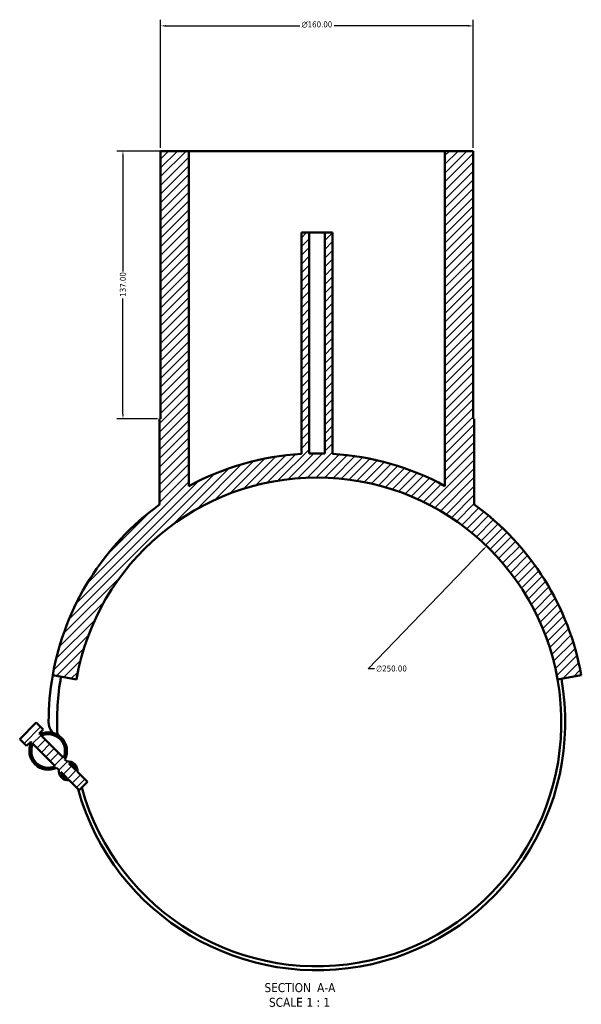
# Model space of a CAD drawing. Header units: millimetres. Extents: x -214 to 1361, y -332 to 904.
# Tile 6 of 6: x 1074 to 1361, y 40 to 544. Entities that reach past the tile are written whole.
import ezdxf

# ---------------------------------------------------------------- set-up
doc = ezdxf.new("R2010")
doc.units = ezdxf.units.MM
for name, color, linetype, lineweight in [('Dimension (ANSI)', 7, 'Continuous', 25), ('Hatch (ANSI)', 7, 'Continuous', 18), ('Symbol (ANSI)', 7, 'Continuous', 25), ('Visible (ANSI)', 7, 'Continuous', 50)]:
    doc.layers.add(name, color=color, linetype=linetype, lineweight=lineweight)
doc.styles.add('Label Text (ANSI)', font='tahoma.ttf')
doc.styles.add('Note Text (ANSI)', font='tahoma.ttf')
doc.dimstyles.new('Default - mm (ANSI)', dxfattribs={"dimtxt": 3.048, "dimasz": 2.5, "dimexe": 3.175, "dimexo": 1.6002, "dimgap": 0.8, "dimtad": 0, "dimtoh": 1, "dimrnd": 1e-08, "dimzin": 4, "dimdsep": 46, "dimtxsty": 'Note Text (ANSI)', "dimcen": 0.09, "dimdle": 10, "dimclrd": 256, "dimclre": 256, "dimclrt": 256, "dimadec": 1, "dimazin": 1, "dimtfac": 1, "dimtofl": 0, "dimtmove": 0, "dimatfit": 3, "dimfxl": 1, "dimtolj": 1, "dimtzin": 4, "dimlwd": -1, "dimlwe": -1, "dimarcsym": 0})

# ---------------------------------------------------------------- blocks, each defined once
blk = doc.blocks.new('*D7')
at = {"layer": 'Defpoints', "color": 0, "transparency": 16777216}
for p in [(1312.54, 274.3), (1138.98, 94.37)]:
    blk.add_point(p, dxfattribs=at)
at = {"layer": 'Dimension (ANSI)', "transparency": 16777216}
for p, q in [((1252, 211.54), (1310.8, 272.5)), ((1255.22, 211.54), (1252, 211.54))]:
    blk.add_line(p, q, dxfattribs=at)
blk.add_solid([(1310.5, 272.79), (1311.1, 272.21), (1312.54, 274.3)], dxfattribs=at)
at = {"layer": 'Dimension (ANSI)', "transparency": 16777216, "insert": (1256.02, 213.18), "char_height": 3.048, "attachment_point": 1, "style": 'Note Text (ANSI)'}
blk.add_mtext('\\A1;∅250.00', dxfattribs=at)
blk = doc.blocks.new('*D8')
at = {"layer": 'Defpoints', "color": 0, "transparency": 16777216}
for p in [(1305.76, 540.33), (1145.76, 476.33), (1305.76, 476.33)]:
    blk.add_point(p, dxfattribs=at)
at = {"layer": 'Dimension (ANSI)', "transparency": 16777216}
for p, q in [((1145.76, 477.93), (1145.76, 543.51)), ((1148.26, 540.33), (1217.04, 540.33)), ((1303.26, 540.33), (1234.48, 540.33)), ((1305.76, 477.93), (1305.76, 543.51))]:
    blk.add_line(p, q, dxfattribs=at)
for points in [[(1148.26, 540.75), (1148.26, 539.92), (1145.76, 540.33)], [(1303.26, 540.75), (1303.26, 539.92), (1305.76, 540.33)]]:
    blk.add_solid(points, dxfattribs=at)
at = {"layer": 'Dimension (ANSI)', "transparency": 16777216, "insert": (1217.84, 542.63), "char_height": 3.048, "attachment_point": 1, "style": 'Note Text (ANSI)'}
blk.add_mtext('\\A1;{\\fAIGDT|b0|i0;\\ln}\\fTahoma|b0|i0;160.00', dxfattribs=at)
blk = doc.blocks.new('*D9')
at = {"layer": 'Defpoints', "color": 0, "transparency": 16777216}
for p in [(1160.26, 476.33), (1126.49, 339.33), (1145.76, 339.33)]:
    blk.add_point(p, dxfattribs=at)
at = {"layer": 'Dimension (ANSI)', "transparency": 16777216}
for p, q in [((1158.66, 476.33), (1123.31, 476.33)), ((1126.49, 473.83), (1126.49, 414.67)), ((1126.49, 341.83), (1126.49, 400.99)), ((1144.16, 339.33), (1123.31, 339.33))]:
    blk.add_line(p, q, dxfattribs=at)
for points in [[(1126.07, 473.83), (1126.9, 473.83), (1126.49, 476.33)], [(1126.07, 341.83), (1126.9, 341.83), (1126.49, 339.33)]]:
    blk.add_solid(points, dxfattribs=at)
at = {"layer": 'Dimension (ANSI)', "transparency": 16777216, "insert": (1124.9, 401.79), "char_height": 3.048, "attachment_point": 1, "rotation": 90, "style": 'Note Text (ANSI)'}
blk.add_mtext('\\A1;137.00', dxfattribs=at)

msp = doc.modelspace()

# ---------------------------------------------------------------- hatches: boundary and pattern name
at = {"layer": 'Hatch (ANSI)'}
h = msp.add_hatch(dxfattribs=at)
h.set_pattern_fill('ANSI31', color=256, scale=25.4, style=0)
h.set_pattern_definition([(45, (0, 0), (-2.245064, 2.245064), [])])
edge = h.paths.add_edge_path()
edge.add_line((1097.865, 164.079), (1096.78, 165.164))
edge.add_ellipse((1088.211, 169.491), major_axis=(4.327, 8.57), ratio=1, start_angle=270, end_angle=413.58009)
edge.add_line((1083.884, 178.06), (1083.544, 178.4))
edge.add_line((1083.544, 178.4), (1085.665, 180.521))
edge.add_line((1085.665, 180.521), (1082.13, 184.057))
edge.add_line((1082.13, 184.057), (1073.645, 175.572))
edge.add_line((1073.645, 175.572), (1077.18, 172.036))
edge.add_line((1077.18, 172.036), (1079.301, 174.157))
edge.add_line((1079.301, 174.157), (1079.641, 173.817))
edge.add_ellipse((1088.211, 169.491), major_axis=(-4.327, -8.57), ratio=1, start_angle=270, end_angle=413.58009)
edge.add_line((1092.538, 160.921), (1093.622, 159.836))
edge.add_ellipse((1098.393, 159.308), major_axis=(-0.528, -4.771), ratio=1, start_angle=270, end_angle=372.63563)
edge.add_line((1098.921, 154.537), (1104.05, 149.409))
edge.add_line((1104.05, 149.409), (1108.293, 153.651))
edge.add_line((1108.293, 153.651), (1103.164, 158.78))
edge.add_ellipse((1098.393, 159.308), major_axis=(0.528, 4.771), ratio=1, start_angle=270, end_angle=372.63563)
edge = h.paths.add_edge_path(flags=0)
edge.add_line((1096.031, 165.913), (1084.633, 177.311))
edge.add_ellipse((1088.211, 169.491), major_axis=(7.82, 3.578), ratio=1, start_angle=310.83242, end_angle=450, ccw=False)
edge = h.paths.add_edge_path(flags=0)
edge.add_line((1080.39, 173.068), (1091.789, 161.67))
edge.add_ellipse((1088.211, 169.491), major_axis=(-7.82, -3.578), ratio=1, start_angle=310.83242, end_angle=450, ccw=False)
edge = h.paths.add_edge_path(flags=0)
edge.add_line((1102.164, 159.78), (1098.865, 163.079))
edge.add_ellipse((1098.393, 159.308), major_axis=(3.771, -0.472), ratio=1, start_angle=14.27271, end_angle=90, ccw=False)
edge = h.paths.add_edge_path(flags=0)
edge.add_line((1094.623, 158.836), (1097.921, 155.538))
edge.add_ellipse((1098.393, 159.308), major_axis=(-3.771, 0.472), ratio=1, start_angle=14.27271, end_angle=90, ccw=False)
edge = h.paths.add_edge_path()
edge.add_line((1305.758, 339.333), (1305.758, 476.333))
edge.add_line((1305.758, 476.333), (1291.258, 476.333))
edge.add_line((1291.258, 476.333), (1291.258, 305.002))
edge.add_ellipse((1225.758, 184.333), major_axis=(-120.669, 65.5), ratio=1, start_angle=270, end_angle=295.15308)
edge.add_line((1233.758, 321.4), (1233.758, 434.583))
edge.add_line((1233.758, 434.583), (1229.758, 434.583))
edge.add_line((1229.758, 434.583), (1229.758, 321.575))
edge.add_ellipse((1225.758, 184.333), major_axis=(-137.242, 4), ratio=1, start_angle=270, end_angle=273.3389)
edge.add_line((1221.758, 321.575), (1221.758, 434.583))
edge.add_line((1221.758, 434.583), (1217.758, 434.583))
edge.add_line((1217.758, 434.583), (1217.758, 321.4))
edge.add_ellipse((1225.758, 184.333), major_axis=(-137.067, -8), ratio=1, start_angle=270, end_angle=295.15308)
edge.add_line((1160.258, 305.002), (1160.258, 476.333))
edge.add_line((1160.258, 476.333), (1145.758, 476.333))
edge.add_line((1145.758, 476.333), (1145.758, 339.333))
edge.add_line((1145.758, 339.333), (1145.258, 339.333))
edge.add_line((1145.258, 339.333), (1145.258, 295.558))
edge.add_ellipse((1225.758, 184.333), major_axis=(-111.225, -80.5), ratio=1, start_angle=270, end_angle=314.1046)
edge.add_line((1090.544, 208.175), (1102.657, 206.039))
edge.add_ellipse((1225.758, 184.333), major_axis=(21.706, 123.101), ratio=1, start_angle=290, end_angle=450, ccw=False)
edge.add_line((1348.859, 206.039), (1360.972, 208.175))
edge.add_ellipse((1225.758, 184.333), major_axis=(-23.842, 135.214), ratio=1, start_angle=270, end_angle=314.1046)
edge.add_line((1306.258, 295.558), (1306.258, 339.333))
edge.add_line((1306.258, 339.333), (1305.758, 339.333))

# ---------------------------------------------------------------- linework, layer by layer
at = {"layer": 'Visible (ANSI)'}
for p, q in [((1160.258, 476.333), (1145.758, 476.333)), ((1145.758, 476.333), (1145.758, 339.333)), ((1160.258, 305.002), (1160.258, 476.333)), ((1160.258, 476.333), (1291.258, 476.333)), ((1305.758, 476.333), (1291.258, 476.333)), ((1291.258, 476.333), (1291.258, 305.002)), ((1305.758, 339.333), (1305.758, 476.333)), ((1221.758, 434.583), (1217.758, 434.583)), ((1217.758, 434.583), (1217.758, 321.4)), ((1221.758, 321.575), (1221.758, 434.583)), ((1221.758, 434.583), (1229.758, 434.583)), ((1233.758, 434.583), (1229.758, 434.583)), ((1229.758, 434.583), (1229.758, 321.575)), ((1233.758, 321.4), (1233.758, 434.583)), ((1145.758, 339.333), (1145.258, 339.333)), ((1145.258, 339.333), (1145.258, 295.558)), ((1306.258, 339.333), (1305.758, 339.333)), ((1306.258, 295.558), (1306.258, 339.333)), ((1090.544, 208.175), (1102.657, 206.039)), ((1348.859, 206.039), (1360.972, 208.175)), ((1082.13, 184.057), (1073.645, 175.572)), ((1085.665, 180.521), (1082.13, 184.057)), ((1083.544, 178.4), (1085.665, 180.521)), ((1083.884, 178.06), (1083.544, 178.4)), ((1096.031, 165.913), (1084.633, 177.311)), ((1077.18, 172.036), (1073.645, 175.572)), ((1077.18, 172.036), (1079.301, 174.157)), ((1079.301, 174.157), (1079.641, 173.817)), ((1080.39, 173.068), (1091.789, 161.67)), ((1097.865, 164.079), (1096.78, 165.164)), ((1102.164, 159.78), (1098.865, 163.079)), ((1092.538, 160.921), (1093.622, 159.836)), ((1094.623, 158.836), (1097.921, 155.538)), ((1108.293, 153.651), (1103.164, 158.78)), ((1098.921, 154.537), (1104.05, 149.409)), ((1104.05, 149.409), (1108.293, 153.651))]:
    msp.add_line(p, q, dxfattribs=at)
for centre, radius, start, end in [((1225.758, 184.333), 137.3, 93.34032, 118.4934), ((1225.758, 184.333), 137.3, 88.33055, 91.66945), ((1225.758, 184.333), 137.3, 61.5066, 86.65968), ((1225.758, 184.333), 125, 10, 170), ((1225.758, 184.333), 137.3, 125.8954, 170), ((1225.758, 184.333), 137.3, 10, 54.1046), ((1225.758, 184.333), 137.3, 170, 180), ((1225.758, 184.333), 132.995, 170, 182.79157), ((1225.758, 184.333), 127, 195.70267, 10), ((1225.758, 184.333), 125, 195.59872, 10), ((1097.221, 184.333), 8.763, 180, 218.82317), ((1088.211, 169.491), 9.6, 333.20996, 116.79004), ((1088.211, 169.491), 8.6, 335.41621, 114.58379), ((1088.211, 169.491), 9.6, 153.20996, 296.79004), ((1088.211, 169.491), 8.6, 155.41621, 294.58379), ((1098.393, 159.308), 4.8, 353.68219, 96.31781), ((1098.393, 159.308), 3.8, 7.13635, 82.86365), ((1098.393, 159.308), 4.8, 173.68219, 276.31781), ((1098.393, 159.308), 3.8, 187.13635, 262.86365)]:
    msp.add_arc(centre, radius, start, end, dxfattribs=at)

# ---------------------------------------------------------------- texts
at = {"layer": 'Symbol (ANSI)', "char_height": 4.572, "attachment_point": 7, "style": 'Label Text (ANSI)'}
for s, insert in [('SECTION', (1198.886, 46.068)), (' A-A', (1224.121, 46.165)), ('SCALE', (1201.206, 38.555)), (' 1 : 1', (1218.674, 38.637))]:
    msp.add_mtext(s, dxfattribs=dict(at, insert=insert))

# ---------------------------------------------------------------- dimensions: what is measured, and where the dimension line sits
at = {"layer": 'Dimension (ANSI)'}
dim = msp.add_linear_dim(base=(1305.758, 540.333), p1=(1145.758, 476.333), p2=(1305.758, 476.333), angle=180, text='{\\fAIGDT|b0|i0;\\ln}\\fTahoma|b0|i0;<>', dimstyle='Default - mm (ANSI)', override={"dimgap": 0.8, "dimtoh": 0, "dimdec": 2, "dimtol": 0, "dimlim": 0, "dimtp": 0, "dimtm": 0, "dimtdec": 2, "dimatfit": 1}, dxfattribs=at)
dim.commit()
dim.dimension.update_dxf_attribs({"geometry": '*D8', "text_midpoint": (1225.758, 540.333), "dimtype": 160})
dim = msp.add_linear_dim(base=(1126.487, 339.333), p1=(1160.258, 476.333), p2=(1145.758, 339.333), angle=90, dimstyle='Default - mm (ANSI)', override={"dimgap": 0.8, "dimtoh": 0, "dimdec": 2, "dimtol": 0, "dimlim": 0, "dimtp": 0, "dimtm": 0, "dimtdec": 2, "dimatfit": 1}, dxfattribs=at)
dim.commit()
dim.dimension.update_dxf_attribs({"geometry": '*D9', "text_midpoint": (1126.487, 407.833), "dimtype": 160})
dim = msp.add_diameter_dim_2p(p1=(1138.978, 94.365), p2=(1312.539, 274.3), dimstyle='Default - mm (ANSI)', override={"dimgap": 0.8, "dimtih": 1, "dimdec": 2, "dimlfac": 1, "dimtol": 0, "dimlim": 0, "dimtp": 0, "dimtm": 0, "dimtdec": 2}, dxfattribs=at)
dim.commit()
dim.dimension.update_dxf_attribs({"geometry": '*D7', "text_midpoint": (1263.863, 211.541), "dimtype": 163})

doc.saveas('drawing.dxf')
